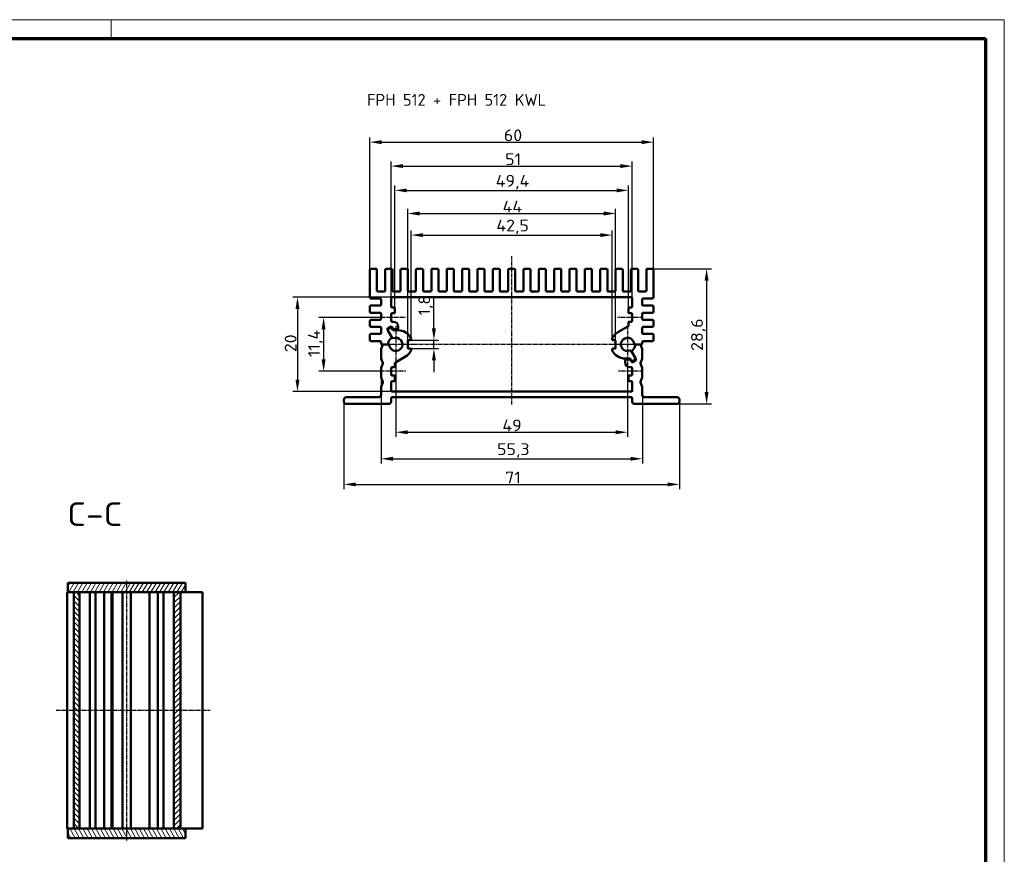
# Model space of a CAD drawing. Header units: millimetres. Extents: x 1 to 419, y 1 to 296.
# Tile 7 of 7: x 211 to 419, y 119 to 296. Entities that reach past the tile are written whole.
import ezdxf

# ---------------------------------------------------------------- set-up
doc = ezdxf.new("R2010")
doc.units = ezdxf.units.MM
doc.linetypes.add('CHAIN', pattern=[0.3543, 0.2362, -0.0295, 0.0591, -0.0295])
doc.linetypes.add('DASH_DOT', pattern=[0.37, 0.24, -0.06, 0.01, -0.06])
doc.layers.get('0').update_dxf_attribs({"lineweight": 25})
for name, color, linetype, lineweight in [('Bemaßung (ISO)', 1, 'Continuous', 25), ('Mittellinie (ISO)', 1, 'DASH_DOT', 25), ('Mittelpunktmarkierung (ISO)', 1, 'DASH_DOT', 25), ('Schraffur (ISO)', 1, 'Continuous', 18), ('Sichtbar (ISO)', 7, 'Continuous', 50), ('Symbol (ISO)', 1, 'Continuous', 25)]:
    doc.layers.add(name, color=color, linetype=linetype, lineweight=lineweight)
doc.styles.add('2_5', font='isocpeur.ttf', dxfattribs={"width": 1.1})
doc.styles.add('5', font='isocpeur.ttf', dxfattribs={"width": 1.1})
doc.styles.add('Notiztext (DIN)', font='isocpeur.ttf', dxfattribs={"width": 1.1})
doc.dimstyles.new('Standard (DIN)', dxfattribs={"dimtxt": 2.5, "dimasz": 2.5, "dimexe": 1, "dimexo": 0, "dimgap": 0.2, "dimtad": 1, "dimdec": 6, "dimrnd": 1e-08, "dimtxsty": '2_5', "dimcen": 0.09, "dimdle": 7, "dimclrd": 256, "dimclre": 256, "dimclrt": 5, "dimadec": 6, "dimazin": 2, "dimtfac": 0.72, "dimtmove": 0, "dimatfit": 3, "dimfxl": 1, "dimtolj": 1, "dimlwd": -1, "dimlwe": -1, "dimarcsym": 0})

# ---------------------------------------------------------------- blocks, each defined once
blk = doc.blocks.new('Ränder Bopla-A3-Rahmen')
at = {"color": 1, "linetype": 'Continuous', "lineweight": 18}
for p, q in [((1, 296), (419, 296)), ((230, 296), (230, 292)), ((419, 296), (419, 1))]:
    blk.add_line(p, q, dxfattribs=at)
at = {"color": 3, "linetype": 'Continuous', "lineweight": 70}
for p, q in [((20, 292), (415, 292)), ((415, 292), (415, 5))]:
    blk.add_line(p, q, dxfattribs=at)
blk = doc.blocks.new('*D12')
at = {"layer": 'Bemaßung (ISO)'}
for p, q in [((298.29, 230.69), (298.29, 237.3)), ((293.3, 228.19), (299.29, 228.19)), ((298.29, 226.39), (298.29, 228.19)), ((293.3, 226.39), (299.29, 226.39)), ((298.29, 223.89), (298.29, 221.39))]:
    blk.add_line(p, q, dxfattribs=at)
for points in [[(297.88, 230.69), (298.71, 230.69), (298.29, 228.19)], [(297.88, 223.89), (298.71, 223.89), (298.29, 226.39)]]:
    blk.add_solid(points, dxfattribs=at)
at = {"layer": 'Defpoints', "color": 0}
for p in [(293.3, 228.19), (293.3, 226.39), (298.29, 226.39)]:
    blk.add_point(p, dxfattribs=at)
at = {"layer": 'Bemaßung (ISO)', "color": 5, "insert": (298.09, 233.39), "char_height": 2.5, "attachment_point": 7, "rotation": 90, "style": '2_5'}
blk.add_mtext('\\A1;1,8', dxfattribs=at)
blk = doc.blocks.new('*D13')
at = {"layer": 'Bemaßung (ISO)'}
for p, q in [((286.95, 232.99), (273.95, 232.99)), ((274.95, 230.49), (274.95, 224.09)), ((286.95, 221.59), (273.95, 221.59))]:
    blk.add_line(p, q, dxfattribs=at)
for points in [[(274.53, 230.49), (275.36, 230.49), (274.95, 232.99)], [(274.53, 224.09), (275.36, 224.09), (274.95, 221.59)]]:
    blk.add_solid(points, dxfattribs=at)
at = {"layer": 'Defpoints', "color": 0}
for p in [(286.95, 232.99), (274.95, 221.59), (286.95, 221.59)]:
    blk.add_point(p, dxfattribs=at)
at = {"layer": 'Bemaßung (ISO)', "color": 5, "insert": (274.75, 224.61), "char_height": 2.5, "attachment_point": 7, "rotation": 90, "style": '2_5'}
blk.add_mtext('\\A1;11,4', dxfattribs=at)
blk = doc.blocks.new('*D14')
at = {"layer": 'Bemaßung (ISO)'}
for p, q in [((289.45, 237.29), (268.42, 237.29)), ((269.42, 234.79), (269.42, 219.79)), ((289.45, 217.29), (268.42, 217.29))]:
    blk.add_line(p, q, dxfattribs=at)
for points in [[(269, 234.79), (269.83, 234.79), (269.42, 237.29)], [(269, 219.79), (269.83, 219.79), (269.42, 217.29)]]:
    blk.add_solid(points, dxfattribs=at)
at = {"layer": 'Defpoints', "color": 0}
for p in [(289.45, 237.29), (269.42, 217.29), (289.45, 217.29)]:
    blk.add_point(p, dxfattribs=at)
at = {"layer": 'Bemaßung (ISO)', "color": 5, "insert": (269.22, 225.64), "char_height": 2.5, "attachment_point": 7, "rotation": 90, "style": '2_5'}
blk.add_mtext('\\A1;20', dxfattribs=at)
blk = doc.blocks.new('*D15')
at = {"layer": 'Bemaßung (ISO)'}
for p, q in [((344.55, 243.29), (357, 243.29)), ((356, 240.79), (356, 217.19)), ((349.75, 214.69), (357, 214.69))]:
    blk.add_line(p, q, dxfattribs=at)
for points in [[(355.58, 240.79), (356.41, 240.79), (356, 243.29)], [(355.58, 217.19), (356.41, 217.19), (356, 214.69)]]:
    blk.add_solid(points, dxfattribs=at)
at = {"layer": 'Defpoints', "color": 0}
for p in [(344.55, 243.29), (349.75, 214.69), (356, 214.69)]:
    blk.add_point(p, dxfattribs=at)
at = {"layer": 'Bemaßung (ISO)', "color": 5, "insert": (355.8, 225.9), "char_height": 2.5, "attachment_point": 7, "rotation": 90, "style": '2_5'}
blk.add_mtext('\\A1;28,6', dxfattribs=at)
blk = doc.blocks.new('*D16')
at = {"layer": 'Bemaßung (ISO)'}
for p, q in [((290.25, 223.39), (290.25, 207.69)), ((339.25, 223.39), (339.25, 207.69)), ((292.75, 208.69), (336.75, 208.69))]:
    blk.add_line(p, q, dxfattribs=at)
for points in [[(292.75, 209.11), (292.75, 208.28), (290.25, 208.69)], [(336.75, 209.11), (336.75, 208.28), (339.25, 208.69)]]:
    blk.add_solid(points, dxfattribs=at)
at = {"layer": 'Defpoints', "color": 0}
for p in [(290.25, 223.39), (339.25, 223.39), (339.25, 208.69)]:
    blk.add_point(p, dxfattribs=at)
at = {"layer": 'Bemaßung (ISO)', "color": 5, "insert": (312.77, 208.89), "char_height": 2.5, "attachment_point": 7, "style": '2_5'}
blk.add_mtext('\\A1;49', dxfattribs=at)
blk = doc.blocks.new('*D17')
at = {"layer": 'Bemaßung (ISO)'}
for p, q in [((287.1, 221.42), (287.1, 202.08)), ((342.4, 216.59), (342.4, 202.08)), ((289.6, 203.08), (339.9, 203.08))]:
    blk.add_line(p, q, dxfattribs=at)
for points in [[(289.6, 203.5), (289.6, 202.66), (287.1, 203.08)], [(339.9, 203.5), (339.9, 202.66), (342.4, 203.08)]]:
    blk.add_solid(points, dxfattribs=at)
at = {"layer": 'Defpoints', "color": 0}
for p in [(287.1, 221.42), (342.4, 216.59), (342.4, 203.08)]:
    blk.add_point(p, dxfattribs=at)
at = {"layer": 'Bemaßung (ISO)', "color": 5, "insert": (311.65, 203.28), "char_height": 2.5, "attachment_point": 7, "style": '2_5'}
blk.add_mtext('\\A1;55,3', dxfattribs=at)
blk = doc.blocks.new('*D18')
at = {"layer": 'Bemaßung (ISO)'}
for p, q in [((292.75, 227.99), (292.75, 255.99)), ((295.25, 254.99), (334.25, 254.99)), ((336.75, 227.99), (336.75, 255.99))]:
    blk.add_line(p, q, dxfattribs=at)
for points in [[(295.25, 255.41), (295.25, 254.57), (292.75, 254.99)], [(334.25, 255.41), (334.25, 254.57), (336.75, 254.99)]]:
    blk.add_solid(points, dxfattribs=at)
at = {"layer": 'Defpoints', "color": 0}
for p in [(336.75, 254.99), (292.75, 227.99), (336.75, 227.99)]:
    blk.add_point(p, dxfattribs=at)
at = {"layer": 'Bemaßung (ISO)', "color": 5, "insert": (312.82, 255.19), "char_height": 2.5, "attachment_point": 7, "style": '2_5'}
blk.add_mtext('\\A1;44', dxfattribs=at)
blk = doc.blocks.new('*D19')
at = {"layer": 'Bemaßung (ISO)'}
for p, q in [((293.5, 228.45), (293.5, 251.42)), ((296, 250.42), (333.5, 250.42)), ((336, 228.45), (336, 251.42))]:
    blk.add_line(p, q, dxfattribs=at)
for points in [[(296, 250.83), (296, 250), (293.5, 250.42)], [(333.5, 250.83), (333.5, 250), (336, 250.42)]]:
    blk.add_solid(points, dxfattribs=at)
at = {"layer": 'Defpoints', "color": 0}
for p in [(336, 250.42), (293.5, 228.45), (336, 228.45)]:
    blk.add_point(p, dxfattribs=at)
at = {"layer": 'Bemaßung (ISO)', "color": 5, "insert": (311.51, 250.62), "char_height": 2.5, "attachment_point": 7, "style": '2_5'}
blk.add_mtext('\\A1;42,5', dxfattribs=at)
blk = doc.blocks.new('*D20')
at = {"layer": 'Bemaßung (ISO)'}
for p, q in [((290.05, 234.89), (290.05, 260.88)), ((339.45, 234.89), (339.45, 260.88)), ((292.55, 259.88), (336.95, 259.88))]:
    blk.add_line(p, q, dxfattribs=at)
for points in [[(292.55, 260.29), (292.55, 259.46), (290.05, 259.88)], [(336.95, 260.29), (336.95, 259.46), (339.45, 259.88)]]:
    blk.add_solid(points, dxfattribs=at)
at = {"layer": 'Defpoints', "color": 0}
for p in [(339.45, 259.88), (290.05, 234.89), (339.45, 234.89)]:
    blk.add_point(p, dxfattribs=at)
at = {"layer": 'Bemaßung (ISO)', "color": 5, "insert": (311.38, 260.08), "char_height": 2.5, "attachment_point": 7, "style": '2_5'}
blk.add_mtext('\\A1;49,4', dxfattribs=at)
blk = doc.blocks.new('*D21')
at = {"layer": 'Bemaßung (ISO)'}
for p, q in [((289.25, 237.09), (289.25, 266.02)), ((291.75, 265.02), (337.75, 265.02)), ((340.25, 237.09), (340.25, 266.02))]:
    blk.add_line(p, q, dxfattribs=at)
for points in [[(291.75, 265.44), (291.75, 264.61), (289.25, 265.02)], [(337.75, 265.44), (337.75, 264.61), (340.25, 265.02)]]:
    blk.add_solid(points, dxfattribs=at)
at = {"layer": 'Defpoints', "color": 0}
for p in [(340.25, 265.02), (289.25, 237.09), (340.25, 237.09)]:
    blk.add_point(p, dxfattribs=at)
at = {"layer": 'Bemaßung (ISO)', "color": 5, "insert": (313.37, 265.22), "char_height": 2.5, "attachment_point": 7, "style": '2_5'}
blk.add_mtext('\\A1;51', dxfattribs=at)
blk = doc.blocks.new('*D23')
at = {"layer": 'Bemaßung (ISO)'}
for p, q in [((284.75, 243.09), (284.75, 271.09)), ((344.75, 243.09), (344.75, 271.09)), ((287.25, 270.09), (342.25, 270.09))]:
    blk.add_line(p, q, dxfattribs=at)
for points in [[(287.25, 270.51), (287.25, 269.67), (284.75, 270.09)], [(342.25, 270.51), (342.25, 269.67), (344.75, 270.09)]]:
    blk.add_solid(points, dxfattribs=at)
at = {"layer": 'Defpoints', "color": 0}
for p in [(344.75, 270.09), (284.75, 243.09), (344.75, 243.09)]:
    blk.add_point(p, dxfattribs=at)
at = {"layer": 'Bemaßung (ISO)', "color": 5, "insert": (313.1, 270.29), "char_height": 2.5, "attachment_point": 7, "style": '2_5'}
blk.add_mtext('\\A1;60', dxfattribs=at)
blk = doc.blocks.new('*D27')
at = {"layer": 'Bemaßung (ISO)'}
for p, q in [((279.25, 215.19), (279.25, 196.66)), ((350.25, 215.19), (350.25, 196.66)), ((281.75, 197.66), (347.75, 197.66))]:
    blk.add_line(p, q, dxfattribs=at)
for points in [[(281.75, 198.07), (281.75, 197.24), (279.25, 197.66)], [(347.75, 198.07), (347.75, 197.24), (350.25, 197.66)]]:
    blk.add_solid(points, dxfattribs=at)
at = {"layer": 'Defpoints', "color": 0}
for p in [(279.25, 215.19), (350.25, 215.19), (350.25, 197.66)]:
    blk.add_point(p, dxfattribs=at)
at = {"layer": 'Bemaßung (ISO)', "color": 5, "insert": (313.37, 197.86), "char_height": 2.5, "attachment_point": 7, "style": '2_5'}
blk.add_mtext('\\A1;71', dxfattribs=at)

msp = doc.modelspace()

# ---------------------------------------------------------------- hatches: boundary and pattern name
at = {"layer": 'Schraffur (ISO)'}
h = msp.add_hatch(dxfattribs=at)
h.set_pattern_fill('ANSI31', color=256, scale=6.35, angle=14.999977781, style=0)
h.set_pattern_definition([(59.99998, (0, 0), (-0.6874075, 0.3968753), [])])
h.paths.add_polyline_path([(220.837439, 174.8259539), (222.087439, 174.8259539), (223.287439, 174.8259539), (243.287439, 174.8259539), (244.687439, 174.8259539), (245.737439, 174.8259539), (245.737439, 176.8259539), (220.837439, 176.8259539)])
h = msp.add_hatch(dxfattribs=at)
h.set_pattern_fill('ANSI31', color=256, scale=6.35, angle=90.000210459, style=0)
h.set_pattern_definition([(135.0002, (0, 0), (-0.561264, -0.561268), [])])
h.paths.add_polyline_path([(223.287439, 174.8259539), (222.087439, 174.8259539), (222.087439, 124.8259539), (223.287439, 124.8259539)])
h = msp.add_hatch(dxfattribs=at)
h.set_pattern_fill('ANSI31', color=256, scale=6.35, style=0)
h.set_pattern_definition([(45, (0, 0), (-0.561266, 0.561266), [])])
h.paths.add_polyline_path([(243.287439, 124.8259539), (244.687439, 124.8259539), (244.687439, 174.8259539), (243.287439, 174.8259539)])
h = msp.add_hatch(dxfattribs=at)
h.set_pattern_fill('ANSI31', color=256, scale=6.35, angle=75.000175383, style=0)
h.set_pattern_definition([(120.00018, (0, 0), (-0.6874064, -0.396877), [])])
h.paths.add_polyline_path([(245.737439, 124.8259539), (244.687439, 124.8259539), (243.287439, 124.8259539), (223.287439, 124.8259539), (222.087439, 124.8259539), (220.837439, 124.8259539), (220.837439, 122.8259539), (245.737439, 122.8259539)])

# ---------------------------------------------------------------- linework, layer by layer
at = {"layer": 'Mittellinie (ISO)', "linetype": 'CHAIN'}
for p, q in [((314.7458705, 214.5986686), (314.7458705, 246.0290417)), ((292.2958705, 232.9893698), (286.9458705, 232.9893698)), ((342.5458705, 232.9893698), (337.1458705, 232.9893698)), ((342.4208705, 227.2893698), (287.0708705, 227.2893698)), ((292.3458705, 221.5893698), (286.9458705, 221.5893698)), ((342.5458705, 221.5893698), (337.1958705, 221.5893698)), ((233.287439, 122.3259539), (233.287439, 177.3259539)), ((250.9286249, 149.8259539), (218.337439, 149.8259539))]:
    msp.add_line(p, q, dxfattribs=at)
at = {"layer": 'Mittelpunktmarkierung (ISO)', "linetype": 'CHAIN'}
for p, q in [((290.2458705, 231.1893698), (290.2458705, 223.3893698)), ((339.2458705, 231.1893698), (339.2458705, 223.3893698)), ((294.1458705, 227.2893698), (287.7458705, 227.2893698)), ((341.7458705, 227.2893698), (335.3458705, 227.2893698))]:
    msp.add_line(p, q, dxfattribs=at)
at = {"layer": 'Sichtbar (ISO)'}
for p, q in [((284.7458705, 243.0893698), (284.7458705, 237.1893698)), ((286.0458705, 243.2893698), (284.9458705, 243.2893698)), ((286.2458705, 238.6893698), (286.2458705, 243.0893698)), ((287.9958705, 243.0893698), (287.9958705, 238.6893698)), ((289.2958705, 243.2893698), (288.1958705, 243.2893698)), ((289.4958705, 238.6893698), (289.4958705, 243.0893698)), ((291.2458705, 243.0893698), (291.2458705, 238.6893698)), ((292.5458705, 243.2893698), (291.4458705, 243.2893698)), ((292.7458705, 238.6893698), (292.7458705, 243.0893698)), ((294.4958705, 243.0893698), (294.4958705, 238.6893698)), ((295.7958705, 243.2893698), (294.6958705, 243.2893698)), ((295.9958705, 238.6893698), (295.9958705, 243.0893698)), ((297.7458705, 243.0893698), (297.7458705, 238.6893698)), ((299.0458705, 243.2893698), (297.9458705, 243.2893698)), ((299.2458705, 238.6893698), (299.2458705, 243.0893698)), ((300.9958705, 243.0893698), (300.9958705, 238.6893698)), ((302.2958705, 243.2893698), (301.1958705, 243.2893698)), ((302.4958705, 238.6893698), (302.4958705, 243.0893698)), ((304.2458705, 243.0893698), (304.2458705, 238.6893698)), ((305.5458705, 243.2893698), (304.4458705, 243.2893698)), ((305.7458705, 238.6893698), (305.7458705, 243.0893698)), ((307.4958705, 243.0893698), (307.4958705, 238.6893698)), ((308.7958705, 243.2893698), (307.6958705, 243.2893698)), ((308.9958705, 238.6893698), (308.9958705, 243.0893698)), ((310.7458705, 243.0893698), (310.7458705, 238.6893698)), ((312.0458705, 243.2893698), (310.9458705, 243.2893698)), ((312.2458705, 238.6893698), (312.2458705, 243.0893698)), ((313.9958705, 243.0893698), (313.9958705, 238.6893698)), ((315.2958705, 243.2893698), (314.1958705, 243.2893698)), ((315.4958705, 238.6893698), (315.4958705, 243.0893698)), ((317.2458705, 243.0893698), (317.2458705, 238.6893698)), ((318.5458705, 243.2893698), (317.4458705, 243.2893698)), ((318.7458705, 238.6893698), (318.7458705, 243.0893698)), ((320.4958705, 243.0893698), (320.4958705, 238.6893698)), ((321.7958705, 243.2893698), (320.6958705, 243.2893698)), ((321.9958705, 238.6893698), (321.9958705, 243.0893698)), ((323.7458705, 243.0893698), (323.7458705, 238.6893698)), ((325.0458705, 243.2893698), (323.9458705, 243.2893698)), ((325.2458705, 238.6893698), (325.2458705, 243.0893698)), ((326.9958705, 243.0893698), (326.9958705, 238.6893698)), ((328.2958705, 243.2893698), (327.1958705, 243.2893698)), ((328.4958705, 238.6893698), (328.4958705, 243.0893698)), ((330.2458705, 243.0893698), (330.2458705, 238.6893698)), ((331.5458705, 243.2893698), (330.4458705, 243.2893698)), ((331.7458705, 238.6893698), (331.7458705, 243.0893698)), ((333.4958705, 243.0893698), (333.4958705, 238.6893698)), ((334.7958705, 243.2893698), (333.6958705, 243.2893698)), ((334.9958705, 238.6893698), (334.9958705, 243.0893698)), ((336.7458705, 243.0893698), (336.7458705, 238.6893698)), ((338.0458705, 243.2893698), (336.9458705, 243.2893698)), ((338.2458705, 238.6893698), (338.2458705, 243.0893698)), ((339.9958705, 243.0893698), (339.9958705, 238.6893698)), ((341.2958705, 243.2893698), (340.1958705, 243.2893698)), ((341.4958705, 238.6893698), (341.4958705, 243.0893698)), ((343.2458705, 238.6893698), (343.2458705, 243.0893698)), ((343.4458705, 243.2893698), (344.5458705, 243.2893698)), ((344.7458705, 243.0893698), (344.7458705, 237.1893698)), ((286.4458705, 238.4893698), (287.7958705, 238.4893698)), ((289.6958705, 238.4893698), (291.0458705, 238.4893698)), ((292.9458705, 238.4893698), (294.2958705, 238.4893698)), ((296.1958705, 238.4893698), (297.5458705, 238.4893698)), ((299.4458705, 238.4893698), (300.7958705, 238.4893698)), ((302.6958705, 238.4893698), (304.0458705, 238.4893698)), ((305.9458705, 238.4893698), (307.2958705, 238.4893698)), ((309.1958705, 238.4893698), (310.5458705, 238.4893698)), ((312.4458705, 238.4893698), (313.7958705, 238.4893698)), ((315.6958705, 238.4893698), (317.0458705, 238.4893698)), ((318.9458705, 238.4893698), (320.2958705, 238.4893698)), ((322.1958705, 238.4893698), (323.5458705, 238.4893698)), ((325.4458705, 238.4893698), (326.7958705, 238.4893698)), ((328.6958705, 238.4893698), (330.0458705, 238.4893698)), ((331.9458705, 238.4893698), (333.2958705, 238.4893698)), ((335.1958705, 238.4893698), (336.5458705, 238.4893698)), ((338.4458705, 238.4893698), (339.7958705, 238.4893698)), ((341.6958705, 238.4893698), (343.0458705, 238.4893698)), ((284.9458705, 236.9893698), (286.8958705, 236.9893698)), ((286.8958705, 235.4893698), (284.9458705, 235.4893698)), ((287.0958705, 235.6893698), (287.0958705, 236.7893698)), ((289.2458705, 237.0893698), (289.2458705, 235.2893698)), ((340.0458705, 237.2893698), (289.4458705, 237.2893698)), ((340.2458705, 235.2893698), (340.2458705, 237.0893698)), ((342.3958705, 236.7893698), (342.3958705, 235.6893698)), ((344.5458705, 236.9893698), (342.5958705, 236.9893698)), ((342.5958705, 235.4893698), (344.5458705, 235.4893698)), ((284.7458705, 235.2893698), (284.7458705, 234.1893698)), ((284.9458705, 233.9893698), (286.8958705, 233.9893698)), ((287.0958705, 232.6893698), (287.0958705, 233.7893698)), ((289.2458705, 233.6893698), (289.2458705, 232.2893698)), ((289.4458705, 235.0893698), (289.8458705, 235.0893698)), ((289.8458705, 233.8893698), (289.4458705, 233.8893698)), ((290.0458705, 234.8893698), (290.0458705, 234.0893698)), ((339.4458705, 234.0893698), (339.4458705, 234.8893698)), ((339.6458705, 235.0893698), (340.0458705, 235.0893698)), ((340.0458705, 233.8893698), (339.6458705, 233.8893698)), ((340.2458705, 232.2893698), (340.2458705, 233.6893698)), ((342.3958705, 233.7893698), (342.3958705, 232.6893698)), ((344.5458705, 233.9893698), (342.5958705, 233.9893698)), ((344.7458705, 235.2893698), (344.7458705, 234.1893698)), ((284.7458705, 232.2893698), (284.7458705, 231.1893698)), ((286.8958705, 232.4893698), (284.9458705, 232.4893698)), ((289.4458705, 232.0893698), (289.7458705, 232.0893698)), ((339.4458705, 231.2730867), (339.4458705, 231.8893698)), ((339.6458705, 232.0893698), (340.0458705, 232.0893698)), ((342.5958705, 232.4893698), (344.5458705, 232.4893698)), ((344.7458705, 232.2893698), (344.7458705, 231.1893698)), ((284.7458705, 229.2893698), (284.7458705, 228.1893698)), ((284.9458705, 230.9893698), (286.8958705, 230.9893698)), ((286.8958705, 229.4893698), (284.9458705, 229.4893698)), ((287.0958705, 229.6893698), (287.0958705, 230.7893698)), ((288.4458705, 230.4070613), (289.3262918, 228.8821269)), ((289.1252934, 231.0302664), (288.5190756, 230.6802664)), ((289.4521451, 228.6641425), (288.5458705, 230.2338562)), ((288.6190756, 230.5070613), (289.1386909, 230.8070613)), ((289.6107852, 230.5893698), (289.3984985, 230.9570613)), ((289.4118959, 230.7338562), (289.6107852, 230.3893698)), ((290.5458705, 230.4893698), (289.7839903, 230.4893698)), ((289.7839903, 230.2893698), (290.7458705, 230.2893698)), ((290.7458705, 231.0893698), (290.7458705, 230.6893698)), ((337.2458705, 229.8874461), (339.3458705, 231.0998816)), ((342.3958705, 230.7893698), (342.3958705, 229.6893698)), ((344.5458705, 230.9893698), (342.5958705, 230.9893698)), ((342.5958705, 229.4893698), (344.5458705, 229.4893698)), ((344.7458705, 229.2893698), (344.7458705, 228.1893698)), ((284.9458705, 227.9893698), (286.8958705, 227.9893698)), ((287.0958705, 227.4893698), (287.0958705, 227.7893698)), ((287.4493617, 227.1642912), (287.1104338, 226.3254151)), ((288.4067131, 227.2893698), (287.2958705, 227.2893698)), ((287.6347985, 227.2893698), (288.6584198, 227.2893698)), ((292.7458705, 227.9893698), (292.7458705, 226.5893698)), ((293.2958705, 228.1893698), (292.9458705, 228.1893698)), ((293.4958705, 228.4458732), (293.4958705, 228.3893698)), ((335.9958705, 228.3893698), (335.9958705, 228.4458732)), ((336.5458705, 228.1893698), (336.1958705, 228.1893698)), ((336.7458705, 226.5893698), (336.7458705, 227.9893698)), ((342.1958705, 227.2893698), (340.8333213, 227.2893698)), ((341.085028, 227.2893698), (341.8569426, 227.2893698)), ((342.3813073, 226.3254151), (342.0423794, 227.1642912)), ((342.3958705, 227.7893698), (342.3958705, 227.4893698)), ((344.5458705, 227.9893698), (342.5958705, 227.9893698)), ((287.0958705, 224.3282459), (287.0958705, 226.2504938)), ((292.9458705, 226.3893698), (293.2958705, 226.3893698)), ((293.4958705, 226.1893698), (293.4958705, 226.1328665)), ((335.9958705, 226.1328665), (335.9958705, 226.1893698)), ((336.1958705, 226.3893698), (336.5458705, 226.3893698)), ((340.0395959, 225.9145971), (340.9458705, 224.3448835)), ((341.0458705, 224.1716784), (340.1654492, 225.6966128)), ((342.3958705, 224.3282459), (342.3958705, 226.2504938)), ((287.1104338, 224.2533246), (287.4696266, 223.3642912)), ((287.4696266, 223.2144485), (287.1104338, 222.3254151)), ((290.0458705, 223.305653), (290.0458705, 222.6893698)), ((292.2458705, 224.6912936), (290.1458705, 223.4788581)), ((339.7077508, 224.2893698), (338.7458705, 224.2893698)), ((338.7458705, 223.4893698), (338.7458705, 223.8893698)), ((338.9458705, 224.0893698), (339.7077508, 224.0893698)), ((340.0798451, 223.8448835), (339.8809558, 224.1893698)), ((339.8809558, 223.9893698), (340.0932426, 223.6216784)), ((340.8726655, 224.0716784), (340.3530502, 223.7716784)), ((340.3664477, 223.5484733), (340.9726655, 223.8984733)), ((342.0221145, 223.3642912), (342.3813073, 224.2533246)), ((342.3813073, 222.3254151), (342.0221145, 223.2144485)), ((287.0958705, 220.3282459), (287.0958705, 222.2504938)), ((289.2458705, 222.2893698), (289.2458705, 220.8893698)), ((289.8458705, 222.4893698), (289.4458705, 222.4893698)), ((340.0458705, 222.4893698), (339.7458705, 222.4893698)), ((340.2458705, 220.8893698), (340.2458705, 222.2893698)), ((342.3958705, 220.3282459), (342.3958705, 222.2504938)), ((287.1104338, 220.2533246), (287.4696266, 219.3642912)), ((287.4696266, 219.2144485), (287.1104338, 218.3254151)), ((289.2458705, 219.2893698), (289.2458705, 217.4893698)), ((289.4458705, 220.6893698), (289.8458705, 220.6893698)), ((289.8458705, 219.4893698), (289.4458705, 219.4893698)), ((290.0458705, 220.4893698), (290.0458705, 219.6893698)), ((339.4458705, 219.6893698), (339.4458705, 220.4893698)), ((339.6458705, 220.6893698), (340.0458705, 220.6893698)), ((340.0458705, 219.4893698), (339.6458705, 219.4893698)), ((340.2458705, 217.4893698), (340.2458705, 219.2893698)), ((342.0221145, 219.3642912), (342.3813073, 220.2533246)), ((342.3813073, 218.3254151), (342.0221145, 219.2144485)), ((287.0958705, 216.5893698), (287.0958705, 218.2504938)), ((289.4458705, 217.2893698), (340.0458705, 217.2893698)), ((342.3958705, 216.5893698), (342.3958705, 218.2504938)), ((279.2458705, 215.1893698), (279.2458705, 215.5893698)), ((279.7458705, 216.0893698), (286.5958705, 216.0893698)), ((288.7458705, 214.6893698), (279.7458705, 214.6893698)), ((289.2458705, 215.1893698), (289.2458705, 215.8893698)), ((340.0458705, 216.0893698), (289.4458705, 216.0893698)), ((340.2458705, 215.8893698), (340.2458705, 215.1893698)), ((340.7458705, 214.6893698), (349.7458705, 214.6893698)), ((349.7458705, 216.0893698), (342.8958705, 216.0893698)), ((350.2458705, 215.1893698), (350.2458705, 215.5893698)), ((245.737439, 176.8259539), (220.837439, 176.8259539)), ((220.837439, 176.8259539), (220.837439, 174.8259539)), ((245.737439, 174.8259539), (245.737439, 176.8259539)), ((220.687439, 174.8259539), (220.837439, 174.8259539)), ((220.687439, 174.8259539), (220.687439, 124.8259539)), ((220.837439, 174.8259539), (245.737439, 174.8259539)), ((223.287439, 174.8259539), (222.087439, 174.8259539)), ((222.087439, 174.8259539), (222.087439, 124.8259539)), ((223.287439, 124.8259539), (223.287439, 174.8259539)), ((225.487439, 174.8259539), (225.487439, 124.8259539)), ((226.687439, 124.8259539), (226.687439, 174.8259539)), ((228.487439, 124.8259539), (228.487439, 174.8259539)), ((230.087439, 124.8259539), (230.087439, 174.8259539)), ((230.287439, 124.8259539), (230.287439, 174.8259539)), ((232.387439, 124.8259539), (232.387439, 174.8259539)), ((234.187439, 174.8259539), (234.187439, 124.8259539)), ((238.087439, 124.8259539), (238.087439, 174.8259539)), ((239.887439, 174.8259539), (239.887439, 124.8259539)), ((241.087439, 124.8259539), (241.087439, 174.8259539)), ((244.687439, 174.8259539), (243.287439, 174.8259539)), ((243.287439, 174.8259539), (243.287439, 124.8259539)), ((244.687439, 174.8259539), (244.687439, 124.8259539)), ((249.087439, 174.8259539), (245.737439, 174.8259539)), ((249.087439, 174.8259539), (249.287439, 174.8259539)), ((249.287439, 124.8259539), (249.287439, 174.8259539)), ((220.837439, 124.8259539), (220.687439, 124.8259539)), ((245.737439, 124.8259539), (220.837439, 124.8259539)), ((220.837439, 124.8259539), (220.837439, 122.8259539)), ((222.087439, 124.8259539), (223.287439, 124.8259539)), ((243.287439, 124.8259539), (244.687439, 124.8259539)), ((249.087439, 124.8259539), (245.737439, 124.8259539)), ((245.737439, 122.8259539), (245.737439, 124.8259539)), ((249.287439, 124.8259539), (249.087439, 124.8259539)), ((220.837439, 122.8259539), (245.737439, 122.8259539))]:
    msp.add_line(p, q, dxfattribs=at)
for centre, radius, start, end in [((284.9458705, 243.0893698), 0.2, 90, 180), ((286.0458705, 243.0893698), 0.2, 0, 90), ((288.1958705, 243.0893698), 0.2, 90, 180), ((289.2958705, 243.0893698), 0.2, 0, 90), ((291.4458705, 243.0893698), 0.2, 90, 180), ((292.5458705, 243.0893698), 0.2, 0, 90), ((294.6958705, 243.0893698), 0.2, 90, 180), ((295.7958705, 243.0893698), 0.2, 0, 90), ((297.9458705, 243.0893698), 0.2, 90, 180), ((299.0458705, 243.0893698), 0.2, 0, 90), ((301.1958705, 243.0893698), 0.2, 90, 180), ((302.2958705, 243.0893698), 0.2, 0, 90), ((304.4458705, 243.0893698), 0.2, 90, 180), ((305.5458705, 243.0893698), 0.2, 0, 90), ((307.6958705, 243.0893698), 0.2, 90, 180), ((308.7958705, 243.0893698), 0.2, 0, 90), ((310.9458705, 243.0893698), 0.2, 90, 180), ((312.0458705, 243.0893698), 0.2, 0, 90), ((314.1958705, 243.0893698), 0.2, 90, 180), ((315.2958705, 243.0893698), 0.2, 0, 90), ((317.4458705, 243.0893698), 0.2, 90, 180), ((318.5458705, 243.0893698), 0.2, 0, 90), ((320.6958705, 243.0893698), 0.2, 90, 180), ((321.7958705, 243.0893698), 0.2, 0, 90), ((323.9458705, 243.0893698), 0.2, 90, 180), ((325.0458705, 243.0893698), 0.2, 0, 90), ((327.1958705, 243.0893698), 0.2, 90, 180), ((328.2958705, 243.0893698), 0.2, 0, 90), ((330.4458705, 243.0893698), 0.2, 90, 180), ((331.5458705, 243.0893698), 0.2, 0, 90), ((333.6958705, 243.0893698), 0.2, 90, 180), ((334.7958705, 243.0893698), 0.2, 0, 90), ((336.9458705, 243.0893698), 0.2, 90, 180), ((338.0458705, 243.0893698), 0.2, 0, 90), ((340.1958705, 243.0893698), 0.2, 90, 180), ((341.2958705, 243.0893698), 0.2, 0, 90), ((343.4458705, 243.0893698), 0.2, 90, 180), ((344.5458705, 243.0893698), 0.2, 0, 90), ((286.4458705, 238.6893698), 0.2, 180, 270), ((287.7958705, 238.6893698), 0.2, 270, 0), ((289.6958705, 238.6893698), 0.2, 180, 270), ((291.0458705, 238.6893698), 0.2, 270, 0), ((292.9458705, 238.6893698), 0.2, 180, 270), ((294.2958705, 238.6893698), 0.2, 270, 0), ((296.1958705, 238.6893698), 0.2, 180, 270), ((297.5458705, 238.6893698), 0.2, 270, 0), ((299.4458705, 238.6893698), 0.2, 180, 270), ((300.7958705, 238.6893698), 0.2, 270, 0), ((302.6958705, 238.6893698), 0.2, 180, 270), ((304.0458705, 238.6893698), 0.2, 270, 0), ((305.9458705, 238.6893698), 0.2, 180, 270), ((307.2958705, 238.6893698), 0.2, 270, 0), ((309.1958705, 238.6893698), 0.2, 180, 270), ((310.5458705, 238.6893698), 0.2, 270, 0), ((312.4458705, 238.6893698), 0.2, 180, 270), ((313.7958705, 238.6893698), 0.2, 270, 0), ((315.6958705, 238.6893698), 0.2, 180, 270), ((317.0458705, 238.6893698), 0.2, 270, 0), ((318.9458705, 238.6893698), 0.2, 180, 270), ((320.2958705, 238.6893698), 0.2, 270, 0), ((322.1958705, 238.6893698), 0.2, 180, 270), ((323.5458705, 238.6893698), 0.2, 270, 0), ((325.4458705, 238.6893698), 0.2, 180, 270), ((326.7958705, 238.6893698), 0.2, 270, 0), ((328.6958705, 238.6893698), 0.2, 180, 270), ((330.0458705, 238.6893698), 0.2, 270, 0), ((331.9458705, 238.6893698), 0.2, 180, 270), ((333.2958705, 238.6893698), 0.2, 270, 0), ((335.1958705, 238.6893698), 0.2, 180, 270), ((336.5458705, 238.6893698), 0.2, 270, 0), ((338.4458705, 238.6893698), 0.2, 180, 270), ((339.7958705, 238.6893698), 0.2, 270, 0), ((341.6958705, 238.6893698), 0.2, 180, 270), ((343.0458705, 238.6893698), 0.2, 270, 0), ((284.9458705, 237.1893698), 0.2, 180, 270), ((284.9458705, 235.2893698), 0.2, 90, 180), ((286.8958705, 236.7893698), 0.2, 0, 90), ((286.8958705, 235.6893698), 0.2, 270, 0), ((289.4458705, 237.0893698), 0.2, 90, 180), ((340.0458705, 237.0893698), 0.2, 0, 90), ((342.5958705, 236.7893698), 0.2, 90, 180), ((342.5958705, 235.6893698), 0.2, 180, 270), ((344.5458705, 237.1893698), 0.2, 270, 0), ((344.5458705, 235.2893698), 0.2, 0, 90), ((284.9458705, 234.1893698), 0.2, 180, 270), ((286.8958705, 233.7893698), 0.2, 0, 90), ((289.4458705, 235.2893698), 0.2, 180, 270), ((289.4458705, 233.6893698), 0.2, 90, 180), ((289.8458705, 234.8893698), 0.2, 0, 90), ((289.8458705, 234.0893698), 0.2, 270, 0), ((339.6458705, 234.8893698), 0.2, 90, 180), ((339.6458705, 234.0893698), 0.2, 180, 270), ((340.0458705, 235.2893698), 0.2, 270, 0), ((340.0458705, 233.6893698), 0.2, 0, 90), ((342.5958705, 233.7893698), 0.2, 90, 180), ((344.5458705, 234.1893698), 0.2, 270, 0), ((284.9458705, 232.2893698), 0.2, 90, 180), ((286.8958705, 232.6893698), 0.2, 270, 0), ((289.4458705, 232.2893698), 0.2, 180, 270), ((289.7458705, 231.0893698), 1, 0, 90), ((339.6458705, 231.8893698), 0.2, 90, 180), ((340.0458705, 232.2893698), 0.2, 270, 0), ((342.5958705, 232.6893698), 0.2, 180, 270), ((344.5458705, 232.2893698), 0.2, 0, 90), ((284.9458705, 231.1893698), 0.2, 180, 270), ((284.9458705, 229.2893698), 0.2, 90, 180), ((286.8958705, 230.7893698), 0.2, 0, 90), ((286.8958705, 229.6893698), 0.2, 270, 0), ((288.6190756, 230.5070613), 0.2, 120, 210), ((288.7190756, 230.3338562), 0.2, 120, 210), ((289.2252934, 230.8570613), 0.2, 30, 120), ((289.2386909, 230.6338562), 0.2, 30, 120), ((289.7839903, 230.6893698), 0.2, 210, 270), ((289.7839903, 230.4893698), 0.2, 210, 270), ((290.5458705, 230.6893698), 0.2, 270, 0), ((290.7458705, 227.2893698), 3, 24.395752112, 90), ((338.7458705, 227.2893698), 3, 120, 155.604247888), ((339.2458705, 231.2730867), 0.2, 300, 0), ((342.5958705, 230.7893698), 0.2, 90, 180), ((342.5958705, 229.6893698), 0.2, 180, 270), ((344.5458705, 231.1893698), 0.2, 270, 0), ((344.5458705, 229.2893698), 0.2, 0, 90), ((284.9458705, 228.1893698), 0.2, 180, 270), ((286.8958705, 227.7893698), 0.2, 0, 90), ((287.2958705, 227.4893698), 0.2, 180, 270), ((287.6347985, 227.0893698), 0.2, 90, 158), ((288.4067131, 227.4893698), 0.2, 270, 353.793732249), ((290.2458705, 227.2893698), 1.65, 126.206267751, 173.793732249), ((288.6584198, 227.0893698), 0.2, 7.180755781, 90), ((290.2458705, 227.2893698), 1.4, 187.180755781, 112.819244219), ((289.1530868, 228.7821269), 0.2, 306.206267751, 30), ((289.6253502, 228.7641425), 0.2, 210, 292.819244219), ((292.9458705, 227.9893698), 0.2, 90, 180), ((293.2958705, 228.3893698), 0.2, 270, 0), ((293.2958705, 228.4458732), 0.2, 0, 24.395752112), ((336.1958705, 228.4458732), 0.2, 155.604247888, 180), ((336.1958705, 228.3893698), 0.2, 180, 270), ((336.5458705, 227.9893698), 0.2, 0, 90), ((339.2458705, 227.2893698), 1.4, 7.180755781, 292.819244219), ((340.8333213, 227.4893698), 0.2, 187.180755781, 270), ((341.085028, 227.0893698), 0.2, 90, 173.793732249), ((341.8569426, 227.0893698), 0.2, 22, 90), ((342.1958705, 227.4893698), 0.2, 270, 0), ((342.5958705, 227.7893698), 0.2, 90, 180), ((344.5458705, 228.1893698), 0.2, 270, 0), ((287.2958705, 226.2504938), 0.2, 158, 180), ((290.7458705, 227.2893698), 3, 300, 335.604247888), ((292.9458705, 226.5893698), 0.2, 180, 270), ((293.2958705, 226.1893698), 0.2, 0, 90), ((293.2958705, 226.1328665), 0.2, 335.604247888, 0), ((336.1958705, 226.1893698), 0.2, 90, 180), ((336.1958705, 226.1328665), 0.2, 180, 204.395752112), ((338.7458705, 227.2893698), 3, 204.395752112, 270), ((336.5458705, 226.5893698), 0.2, 270, 0), ((339.8663909, 225.8145971), 0.2, 30, 112.819244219), ((340.3386543, 225.7966128), 0.2, 126.206267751, 210), ((339.2458705, 227.2893698), 1.65, 306.206267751, 353.793732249), ((342.1958705, 226.2504938), 0.2, 0, 22), ((287.2958705, 224.3282459), 0.2, 180, 202), ((287.2841898, 223.2893698), 0.2, 338, 22), ((290.2458705, 223.305653), 0.2, 120, 180), ((338.9458705, 223.8893698), 0.2, 90, 180), ((339.7458705, 223.4893698), 1, 180, 270), ((339.7077508, 224.0893698), 0.2, 30, 90), ((339.7077508, 223.8893698), 0.2, 30, 90), ((340.2530502, 223.9448835), 0.2, 210, 300), ((340.2664477, 223.7216784), 0.2, 210, 300), ((340.7726655, 224.2448835), 0.2, 300, 30), ((340.8726655, 224.0716784), 0.2, 300, 30), ((342.2075513, 223.2893698), 0.2, 158, 202), ((342.1958705, 224.3282459), 0.2, 338, 0), ((287.2958705, 222.2504938), 0.2, 158, 180), ((289.4458705, 222.2893698), 0.2, 90, 180), ((289.4458705, 220.8893698), 0.2, 180, 270), ((289.8458705, 222.6893698), 0.2, 270, 0), ((340.0458705, 222.2893698), 0.2, 0, 90), ((340.0458705, 220.8893698), 0.2, 270, 0), ((342.1958705, 222.2504938), 0.2, 0, 22), ((287.2958705, 220.3282459), 0.2, 180, 202), ((287.2841898, 219.2893698), 0.2, 338, 22), ((289.4458705, 219.2893698), 0.2, 90, 180), ((289.8458705, 220.4893698), 0.2, 0, 90), ((289.8458705, 219.6893698), 0.2, 270, 0), ((339.6458705, 220.4893698), 0.2, 90, 180), ((339.6458705, 219.6893698), 0.2, 180, 270), ((340.0458705, 219.2893698), 0.2, 0, 90), ((342.2075513, 219.2893698), 0.2, 158, 202), ((342.1958705, 220.3282459), 0.2, 338, 0), ((287.2958705, 218.2504938), 0.2, 158, 180), ((289.4458705, 217.4893698), 0.2, 180, 270), ((340.0458705, 217.4893698), 0.2, 270, 0), ((342.1958705, 218.2504938), 0.2, 0, 22), ((279.7458705, 215.5893698), 0.5, 90, 180), ((279.7458705, 215.1893698), 0.5, 180, 270), ((286.5958705, 216.5893698), 0.5, 270, 0), ((288.7458705, 215.1893698), 0.5, 270, 0), ((289.4458705, 215.8893698), 0.2, 90, 180), ((340.0458705, 215.8893698), 0.2, 0, 90), ((340.7458705, 215.1893698), 0.5, 180, 270), ((342.8958705, 216.5893698), 0.5, 180, 270), ((349.7458705, 215.5893698), 0.5, 0, 90), ((349.7458705, 215.1893698), 0.5, 270, 0)]:
    msp.add_arc(centre, radius, start, end, dxfattribs=at)

# ---------------------------------------------------------------- block references
msp.add_blockref('Ränder Bopla-A3-Rahmen', (0, 0))

# ---------------------------------------------------------------- texts
at = {"layer": 'Symbol (ISO)', "color": 5, "insert": (284.1413287, 280.2834508), "char_height": 2.5, "width": 59.167335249, "attachment_point": 1, "style": 'Notiztext (DIN)'}
msp.add_mtext('{\\fISOCPEUR|b0|i0;FPH 512 + FPH 512 KWL}', dxfattribs=at)
at = {"layer": 'Symbol (ISO)', "color": 3, "insert": (220.7048804, 188.8633845), "char_height": 5, "attachment_point": 7, "style": '5'}
msp.add_mtext('C-C ', dxfattribs=at)

# ---------------------------------------------------------------- dimensions: what is measured, and where the dimension line sits
at = {"layer": 'Bemaßung (ISO)'}
for base, p1, p2, angle, override, picture, middle in [((344.7458705, 270.0893698), (284.7458705, 243.0893698), (344.7458705, 243.0893698), 180, {"dimgap": 0.2, "dimdec": 6, "dimtol": 0, "dimlim": 0, "dimtp": 0, "dimtm": 0, "dimtdec": 2, "dimtofl": 0, "dimatfit": 1}, '*D23', (314.7458705, 270.0893698)), ((340.2458705, 265.0240105), (289.2458705, 237.0893698), (340.2458705, 237.0893698), 180, {"dimgap": 0.2, "dimdec": 6, "dimtol": 0, "dimlim": 0, "dimtp": 0, "dimtm": 0, "dimtdec": 2, "dimtofl": 0, "dimatfit": 1}, '*D21', (314.7458705, 265.0240105)), ((339.4458705, 259.8775904), (290.0458705, 234.8893698), (339.4458705, 234.8893698), 180, {"dimgap": 0.2, "dimdec": 6, "dimtol": 0, "dimlim": 0, "dimtp": 0, "dimtm": 0, "dimtdec": 2, "dimtofl": 0, "dimatfit": 1}, '*D20', (314.7458705, 259.8775904)), ((336.7458705, 254.9893698), (292.7458705, 227.9893698), (336.7458705, 227.9893698), 180, {"dimgap": 0.2, "dimdec": 6, "dimtol": 0, "dimlim": 0, "dimtp": 0, "dimtm": 0, "dimtdec": 2, "dimtofl": 0, "dimatfit": 1}, '*D18', (314.7458705, 254.9893698)), ((335.9958705, 250.4176215), (293.4958705, 228.4458732), (335.9958705, 228.4458732), 180, {"dimgap": 0.2, "dimdec": 6, "dimtol": 0, "dimlim": 0, "dimtp": 0, "dimtm": 0, "dimtdec": 2, "dimtofl": 0, "dimatfit": 1}, '*D19', (314.7458705, 250.4176215)), ((355.9958705, 214.6893698), (344.5458705, 243.2893698), (349.7458705, 214.6893698), 90, {"dimgap": 0.2, "dimdec": 6, "dimtol": 0, "dimlim": 0, "dimtp": 0, "dimtm": 0, "dimtdec": 2, "dimtofl": 0, "dimatfit": 1}, '*D15', (355.9958705, 228.9893698)), ((298.2929302, 226.3893698), (293.2958705, 228.1893698), (293.2958705, 226.3893698), 90, {"dimgap": 0.2, "dimdec": 6, "dimtol": 0, "dimlim": 0, "dimtp": 0, "dimtm": 0, "dimtdec": 2, "dimtofl": 1, "dimatfit": 1}, '*D12', (298.2929302, 235.2456198)), ((269.4170108, 217.2893698), (289.4458705, 237.2893698), (289.4458705, 217.2893698), 90, {"dimgap": 0.2, "dimdec": 6, "dimtol": 0, "dimlim": 0, "dimtp": 0, "dimtm": 0, "dimtdec": 2, "dimtofl": 0, "dimatfit": 1}, '*D14', (269.4170108, 227.2893698)), ((274.9458705, 221.5893698), (286.9458705, 232.9893698), (286.9458705, 221.5893698), 90, {"dimgap": 0.2, "dimdec": 6, "dimtol": 0, "dimlim": 0, "dimtp": 0, "dimtm": 0, "dimtdec": 2, "dimtofl": 0, "dimatfit": 1}, '*D13', (274.9458705, 227.2893698)), ((339.2458705, 208.6943537), (290.2458705, 223.3893698), (339.2458705, 223.3893698), 180, {"dimgap": 0.2, "dimdec": 6, "dimtol": 0, "dimlim": 0, "dimtp": 0, "dimtm": 0, "dimtdec": 2, "dimtofl": 0, "dimatfit": 1}, '*D16', (314.561965, 208.6943537)), ((342.3958705, 203.0809547), (287.0958705, 221.4199318), (342.3958705, 216.5893698), 180, {"dimgap": 0.2, "dimdec": 6, "dimtol": 0, "dimlim": 0, "dimtp": 0, "dimtm": 0, "dimtdec": 2, "dimtofl": 0, "dimatfit": 1}, '*D17', (314.7458705, 203.0809547)), ((350.2458705, 197.6581589), (279.2458705, 215.1893698), (350.2458705, 215.1893698), 180, {"dimgap": 0.2, "dimdec": 6, "dimtol": 0, "dimlim": 0, "dimtp": 0, "dimtm": 0, "dimtdec": 2, "dimtofl": 0, "dimatfit": 1}, '*D27', (314.7458705, 197.6581589))]:
    dim = msp.add_linear_dim(base=base, p1=p1, p2=p2, angle=angle, dimstyle='Standard (DIN)', override=override, dxfattribs=at)
    dim.commit()
    dim.dimension.update_dxf_attribs({"geometry": picture, "text_midpoint": middle, "dimtype": 160})

doc.saveas('drawing.dxf')
